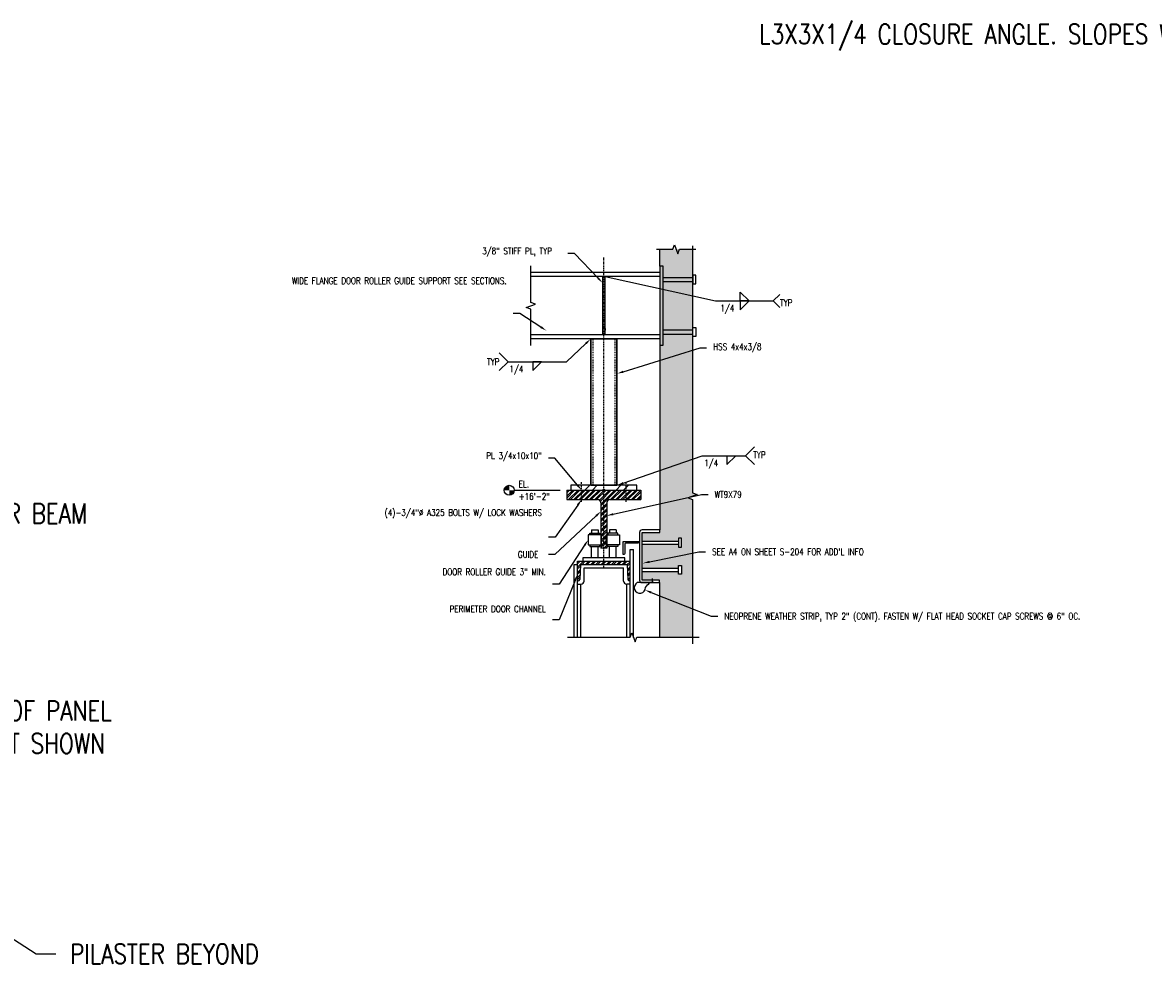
# Model space of a CAD drawing. Header units: inches. Extents: x -241 to 2916, y 110 to 330.
# Tile 37 of 40: x 1983 to 2155, y 121 to 265. Entities that reach past the tile are written whole.
import ezdxf
from ezdxf import colors
from ezdxf.entities.mleader import LeaderData, LeaderLine
from ezdxf.math import Vec2, Vec3

# ---------------------------------------------------------------- set-up
doc = ezdxf.new("R2010")
doc.units = ezdxf.units.IN
doc.header["$MEASUREMENT"] = 0
doc.linetypes.add('Center 1_4_', pattern=[0.53125, 0.25, -0.09375, 0.09375, -0.09375])
doc.linetypes.add('Dash', pattern=[0.25, 0.125, -0.125])
for name, color, linetype in [('A-WALL-PATT', 8, 'Continuous'), ('S-ANNO-DIMS', 1, 'Continuous'), ('S-ANNO-NOTE', 2, 'Continuous'), ('S-ANNO-TEXT', 2, 'Continuous'), ('S-BEAM', 10, 'Continuous'), ('S-DETL', 90, 'Continuous'), ('S-DETL-CNTR', 1, 'Center 1_4_'), ('S-DETL-GENF', 92, 'Continuous'), ('S-DETL-GENF-HDLN', 1, 'Dash'), ('S-DETL-HVY', 4, 'Continuous'), ('S-DETL-LIGHT', 2, 'Continuous'), ('S-DETL-MEDM', 3, 'Continuous'), ('S-DETL-PATT', 8, 'Continuous')]:
    doc.layers.add(name, color=color, linetype=linetype)
doc.layers.add('S-ANNO-SYMB', color=2, linetype='Continuous', lineweight=25)
doc.layers.add('S-WALL-PATT', color=8, linetype='Continuous', lineweight=18)
doc.styles.add('Annotative', font='romans.shx', dxfattribs={"width": 0.8, "height": 0.125})

# ---------------------------------------------------------------- blocks, each defined once
blk = doc.blocks.new('_Dot')
at = {"color": 0, "linetype": 'ByBlock', "lineweight": -2}
blk.add_line((-0.5, 0), (-1, 0), dxfattribs=at)
at = {"color": 0, "linetype": 'ByBlock', "const_width": 0.5}
blk.add_lwpolyline([(-0.25, 0, 1), (0.25, 0, 1)], format="xyb", close=True, dxfattribs=at)
blk = doc.blocks.new('Level Circle AEC')
at = {"layer": 'S-ANNO-SYMB', "lineweight": -3}
h = blk.add_hatch(color=256, dxfattribs=at)
edge = h.paths.add_edge_path()
edge.add_line((373.7, 0), (367.7, 0))
edge.add_arc((373.7, 0), 6, 90, 180, ccw=False)
edge.add_line((373.7, 6), (373.7, 0))
h = blk.add_hatch(color=256, dxfattribs=at)
edge = h.paths.add_edge_path()
edge.add_line((373.7, -6), (373.7, 0))
edge.add_line((373.7, 0), (379.7, 0))
edge.add_arc((373.7, 0), 6, 270, 360, ccw=False)
blk.add_circle((373.7, 0), 6, dxfattribs=at)
blk = doc.blocks.new('HDR-Si_Weld-Symbol - Bottom-1969923-CANOPY CONN 2')
at = {"layer": 'S-ANNO-NOTE', "lineweight": -3}
for p, q in [((-0.437, 0), (0.671, 0)), ((0.031, -0.169), (0.2, 0)), ((0.031, 0), (0.031, -0.169)), ((0.2, 0), (0.031, 0))]:
    blk.add_line(p, q, dxfattribs=at)
blk = doc.blocks.new('HDR-Si_Weld-Symbol - Both-1969908-DOOR RAIL SUPPORT 1')
at = {"layer": 'S-ANNO-NOTE', "lineweight": -3}
for p, q in [((0.031, 0.169), (0.2, 0)), ((0.031, 0), (0.031, 0.169)), ((0.661, 0), (0.786, 0.125)), ((-0.437, 0), (0.661, 0)), ((0.2, 0), (0.031, 0)), ((0.031, -0.169), (0.2, 0)), ((0.031, 0), (0.031, -0.169)), ((0.2, 0), (0.031, 0)), ((0.661, 0), (0.786, -0.125))]:
    blk.add_line(p, q, dxfattribs=at)

msp = doc.modelspace()

# ---------------------------------------------------------------- hatches: boundary and pattern name
at = {"layer": 'A-WALL-PATT', "lineweight": -3}
h = msp.add_hatch(dxfattribs=at)
h.set_pattern_fill('FP_3', color=8, style=0, pattern_type=2)
h.set_pattern_definition([(45, (2068.006, 135.9712), (-2.37588, 2.37588), []), (45, (2068.006, 139.5712), (-2.37588, 2.37588), [])])
h.paths.add_polyline_path([(2076.7937, 193.8837), (2076.7937, 194.6337), (2066.7937, 194.6337), (2066.7937, 193.8837)])
at = {"layer": 'S-DETL-PATT', "linetype": 'Continuous', "lineweight": 0}
h = msp.add_hatch(dxfattribs=at)
h.set_pattern_fill('AR-CONC', color=8, scale=0.3333)
h.set_pattern_definition([(50, (2309.8117, 89.8244), (2.390628, -0.209153), [0.249975, -2.749725]), (355, (2309.8117, 89.8244), (-0.462458, 2.507056), [0.19998, -2.19978]), (100.4514, (2310.011, 89.807), (1.92817, 2.297903), [0.212446, -2.336907]), (46.1842, (2309.8117, 90.491), (3.557115, -0.551676), [0.374962, -4.124587]), (96.6356, (2310.108, 90.445), (3.11523, 3.246737), [0.31867, -3.50536]), (351.1842, (2309.8117, 90.491), (3.11523, 3.246737), [0.29997, -3.29967]), (21, (2310.145, 90.3244), (1.989491, -1.341929), [0.249975, -2.749725]), (326, (2310.145, 90.3244), (0.81097, 2.416925), [0.19998, -2.19978]), (71.4514, (2310.3108, 90.2126), (2.800461, 1.074996), [0.212446, -2.336907]), (37.5, (2309.81174, 89.8244), (0.0405288, 1.1095352), [0, -2.173116, 0, -2.23311, 0, -2.2081125]), (7.5, (2309.8117, 89.8244), (0.876811, 1.314574), [0, -1.273206, 0, -2.123121, 0, -0.8415825]), (327.5, (2309.0685, 89.8244), (1.7792302, -0.0751754), [0, -0.83325, 0, -2.59974, 0, -3.449655]), (317.5, (2308.7352, 89.8244), (1.9437595, 0.33365), [0, -1.083225, 0, -1.726494, 0, -2.449755])])
h.paths.add_polyline_path([(2085.2847, 192.4956), (2084.5456, 192.7646), (2080.2312, 191.8612), (2080.2937, 187.8441), (2080.2937, 187.4691), (2077.6062, 187.4691), (2077.6062, 186.159), (2083.118, 186.159), (2083.118, 186.5759), (2083.5905, 186.5759), (2083.5905, 185.2373), (2083.118, 185.2373), (2083.118, 185.6541), (2077.6062, 185.6541), (2077.6065, 182.034), (2083.1183, 182.034), (2083.1183, 182.4509), (2083.5907, 182.4509), (2083.5907, 181.1123), (2083.1183, 181.1123), (2083.1183, 181.5291), (2077.6065, 181.5291), (2077.6062, 180.2147), (2080.2312, 180.2191), (2080.2312, 179.8441), (2080.2312, 177.8244), (2085.2847, 177.8244)])
h.paths.add_polyline_path([(2085.2847, 177.8244), (2080.2312, 177.8244), (2080.2312, 171.5164), (2085.2847, 171.5164)])
h.paths.add_polyline_path([(2085.2847, 199.8604), (2080.2312, 198.7452), (2080.2312, 191.8612), (2084.5456, 192.7646), (2084.7915, 192.8161), (2085.9716, 193.2456), (2085.2847, 193.4956)])
h.paths.add_polyline_path([(2085.2847, 205.6087), (2080.2312, 204.5723), (2080.2312, 198.7452), (2085.2847, 199.8604)])
h.paths.add_polyline_path([(2085.2847, 230.5343), (2080.2937, 230.5343), (2080.2312, 204.5723), (2085.2847, 205.6087)])
h = msp.add_hatch(dxfattribs=at)
h.set_pattern_fill('ANSI32', color=8, scale=1.5)
h.set_pattern_definition([(45, (1524.7865, 55.69275), (-0.39774756, 0.39774756), []), (45, (1525.05164, 55.69275), (-0.39774756, 0.39774756), [])])
edge = h.paths.add_edge_path()
edge.add_line((2077.4187, 193.8837), (2066.1687, 193.8837))
edge.add_line((2066.1687, 193.8837), (2066.1687, 192.4462))
edge.add_line((2066.1687, 192.4462), (2070.8562, 192.4462))
edge.add_arc((2070.8593, 191.9492), 0.4969, -0.35495, 90.35495, ccw=False)
edge.add_line((2071.3562, 191.9462), (2071.3562, 185.0941))
edge.add_line((2071.3562, 185.0941), (2072.2312, 185.0941))
edge.add_line((2072.2312, 185.0941), (2072.2373, 192.0239))
edge.add_arc((2072.9233, 191.8484), 0.7081, 122.415153, 165.649817, ccw=False)
edge.add_line((2072.5437, 192.4462), (2077.4187, 192.4462))
edge.add_line((2077.4187, 192.4462), (2077.4187, 193.8837))
h = msp.add_hatch(dxfattribs=at)
h.set_pattern_fill('ANSI32', color=8, scale=1.5)
h.set_pattern_definition([(45, (2309.81174, 61.4489), (-0.3977476, 0.3977476), []), (45, (2310.0769, 61.4489), (-0.3977476, 0.3977476), [])])
h.paths.add_polyline_path([(2075.7937, 183.0941), (2072.1331, 183.0941), (2067.7937, 183.0941), (2067.7937, 182.5941), (2067.7937, 180.0941), (2067.872, 180.0941, 0.39886787), (2068.1216, 180.3309), (2068.241, 182.5941), (2069.3609, 182.5941), (2069.3609, 182.5944), (2070.8771, 182.5944), (2072.7103, 182.5943), (2072.7103, 182.5944), (2074.2265, 182.5944), (2075.3449, 182.5941), (2075.4607, 180.3313, 0.3993195), (2075.7103, 180.0941), (2075.7937, 180.0941)])
at = {"layer": 'S-WALL-PATT', "lineweight": -3}
h = msp.add_hatch(dxfattribs=at)
h.set_pattern_fill('FP_3', color=8, scale=0.5, style=0, pattern_type=2)
h.set_pattern_definition([(45, (2068.006, 149.484), (-2.37588, 2.37588), []), (45, (2068.006, 153.084), (-2.37588, 2.37588), [])])
h.paths.add_polyline_path([(2071.9812, 217.4991), (2071.9812, 226.3691), (2071.6062, 226.3691), (2071.6062, 217.4991)])

# ---------------------------------------------------------------- linework, layer by layer
at = {"layer": 'S-ANNO-DIMS'}
msp.add_lwpolyline([(2079.1852, 179.7762), (2079.1858, 180.4754)], dxfattribs=at)
at = {"layer": 'S-ANNO-NOTE', "lineweight": -3}
for p, q in [((2057.2321, 213.4244), (2055.8792, 214.7773)), ((2057.2321, 213.4244), (2055.8792, 212.0714)), ((2094.7042, 200.4827), (2093.3513, 199.1297)), ((2086.7494, 199.1297), (2093.3513, 199.1297)), ((2090.4994, 197.7768), (2091.8523, 199.1297)), ((2090.4994, 199.1297), (2090.4994, 197.7768)), ((2094.7042, 197.7768), (2093.3513, 199.1297))]:
    msp.add_line(p, q, dxfattribs=at)
at = {"layer": 'S-ANNO-SYMB'}
msp.add_line((2058.163, 193.8837), (2065.1687, 193.8837), dxfattribs=at)
for points in [[(2079.7937, 230.5343), (2082.2892, 230.5343), (2082.5392, 231.2211), (2083.0392, 229.8474), (2083.2892, 230.5343), (2085.7847, 230.5343)], [(2085.2847, 231.0343), (2085.2847, 193.4956), (2085.9716, 193.2456), (2084.5978, 192.7456), (2085.2847, 192.4956), (2085.2847, 170.5164)], [(2060.6977, 215.8891), (2060.6977, 221.4341), (2060.0108, 221.6841), (2061.3846, 222.1841), (2060.6977, 222.4341), (2060.6977, 227.9791)], [(2066.2937, 171.5164), (2075.7892, 171.5164), (2076.0392, 172.2033), (2076.5392, 170.8295), (2076.7892, 171.5164), (2086.2847, 171.5164)]]:
    msp.add_lwpolyline(points, dxfattribs=at)
at = {"layer": 'S-ANNO-SYMB', "linetype": 'Continuous', "lineweight": 0}
msp.add_circle((2071.7937, 193.8837), 0.1803, dxfattribs=at)
at = {"layer": 'S-BEAM'}
for p, q in [((2080.2937, 226.9791), (2060.6977, 226.9791)), ((2080.2937, 226.9791), (2080.2937, 216.8891)), ((2080.2937, 226.3641), (2060.6977, 226.3641)), ((2080.2937, 217.5041), (2060.6977, 217.5041)), ((2080.2937, 216.8891), (2060.6977, 216.8891))]:
    msp.add_line(p, q, dxfattribs=at)
at = {"layer": 'S-DETL'}
for p, q in [((2080.2937, 227.9341), (2080.2937, 215.9341)), ((2071.6062, 226.3641), (2071.6062, 217.5041)), ((2071.9812, 217.5041), (2071.9812, 226.3641)), ((2076.7937, 194.6337), (2066.7937, 194.6337)), ((2066.7937, 194.6337), (2066.7937, 193.8837)), ((2076.7937, 193.8837), (2076.7937, 194.6337)), ((2066.7937, 193.8837), (2076.7937, 193.8837))]:
    msp.add_line(p, q, dxfattribs=at)
at = {"layer": 'S-DETL-CNTR'}
for p, q in [((2071.7929, 182.0941), (2071.7929, 229.3115)), ((2068.4187, 192.0952), (2068.4187, 195.0952)), ((2075.1687, 192.0952), (2075.1687, 195.0952))]:
    msp.add_line(p, q, dxfattribs=at)
at = {"layer": 'S-DETL-GENF', "lineweight": 30}
for p, q in [((2073.7937, 216.8841), (2069.7937, 216.8841)), ((2069.7937, 216.8841), (2069.7937, 194.6337)), ((2073.7937, 194.6337), (2073.7937, 216.8841)), ((2073.7937, 194.6337), (2069.7937, 194.6337))]:
    msp.add_line(p, q, dxfattribs=at)
at = {"layer": 'S-DETL-GENF-HDLN'}
for p, q in [((2070.1427, 216.8841), (2070.1427, 194.6337)), ((2073.4447, 216.8841), (2073.4447, 194.6337))]:
    msp.add_line(p, q, dxfattribs=at)
at = {"layer": 'S-DETL-HVY'}
for p, q in [((2080.2937, 227.9341), (2080.2937, 230.5343)), ((2080.2937, 215.9341), (2080.2937, 187.8441)), ((2080.2312, 179.8441), (2080.2312, 171.5164))]:
    msp.add_line(p, q, dxfattribs=at)
at = {"layer": 'S-DETL-LIGHT'}
msp.add_lwpolyline([(2079.4049, 179.8317), (2076.87, 179.8317, 1.7460391), (2078.1399, 179.0725, -0.06280832), (2078.8002, 179.8317)], format="xyb", dxfattribs=at)
at = {"layer": 'S-DETL-MEDM', "lineweight": -3}
for p, q in [((2080.7937, 227.9341), (2080.2937, 227.9341)), ((2080.7937, 215.9341), (2080.7937, 227.9341)), ((2080.7937, 226.249), (2085.3055, 226.249)), ((2080.7937, 225.6191), (2085.3055, 225.6191)), ((2085.778, 226.6034), (2085.3055, 226.6034)), ((2085.3055, 226.6034), (2085.3055, 225.2648)), ((2085.3055, 225.2648), (2085.778, 225.2648)), ((2085.778, 225.2648), (2085.778, 226.6034)), ((2085.3055, 217.2648), (2085.3055, 218.6034)), ((2085.3055, 218.6034), (2085.778, 218.6034)), ((2085.778, 218.6034), (2085.778, 217.2648)), ((2080.7937, 218.249), (2085.3055, 218.249)), ((2080.7937, 217.6191), (2085.3055, 217.6191)), ((2085.778, 217.2648), (2085.3055, 217.2648)), ((2080.2937, 215.9341), (2080.7937, 215.9341))]:
    msp.add_line(p, q, dxfattribs=at)
at = {"layer": 'S-DETL-MEDM'}
for p, q in [((2066.1687, 193.8837), (2077.4187, 193.8837)), ((2066.1687, 193.8837), (2066.1687, 192.4462)), ((2077.4187, 193.8837), (2077.4187, 192.4462)), ((2066.1687, 192.4462), (2070.8562, 192.4462)), ((2071.3562, 191.9462), (2071.3562, 185.0941)), ((2072.2312, 191.9462), (2072.2312, 185.0941)), ((2072.7312, 192.4462), (2077.4187, 192.4462)), ((2072.2312, 185.0941), (2071.3562, 185.0941))]:
    msp.add_line(p, q, dxfattribs=at)
at = {"layer": 'S-DETL-MEDM', "linetype": 'Continuous'}
for p, q in [((2069.9187, 187.8391), (2069.9187, 187.3391)), ((2069.9187, 187.8391), (2070.9187, 187.8391)), ((2070.9187, 187.8391), (2070.9187, 187.3391)), ((2072.6687, 187.8391), (2072.6687, 187.3391)), ((2073.6687, 187.8391), (2072.6687, 187.8391)), ((2073.6687, 187.8391), (2073.6687, 187.3391)), ((2077.6062, 186.159), (2083.118, 186.159)), ((2077.6062, 185.6541), (2083.118, 185.6541)), ((2069.9187, 183.5941), (2069.9187, 185.3391)), ((2070.9187, 183.5891), (2070.9187, 185.3391)), ((2072.6687, 183.5891), (2072.6687, 185.3391)), ((2073.6687, 183.5941), (2073.6687, 185.3391)), ((2075.7937, 171.5288), (2075.7937, 184.8441)), ((2075.7937, 184.8441), (2076.2937, 184.8441)), ((2076.2937, 171.504), (2076.2937, 184.8441)), ((2067.2937, 182.5941), (2067.7937, 182.5941)), ((2067.2937, 171.5164), (2067.2937, 182.5941)), ((2067.7937, 183.0941), (2075.7937, 183.0941)), ((2067.7937, 171.5164), (2067.7937, 183.0941)), ((2068.241, 182.5941), (2068.1216, 180.3309)), ((2068.241, 182.5941), (2075.3449, 182.5941)), ((2075.3449, 182.5941), (2075.4607, 180.3313)), ((2068.7915, 182.0941), (2074.7944, 182.0941)), ((2068.7915, 180.0678), (2068.7915, 182.0941)), ((2074.7944, 180.0678), (2074.7944, 182.0941)), ((2077.6065, 182.034), (2083.1183, 182.034)), ((2077.6065, 181.5291), (2083.1183, 181.5291)), ((2067.7921, 179.5941), (2068.2921, 179.5941)), ((2067.7937, 180.0941), (2067.872, 180.0941)), ((2068.2921, 171.5164), (2068.2921, 179.5941)), ((2075.7937, 179.5941), (2075.2937, 179.5941)), ((2075.2937, 171.5164), (2075.2937, 179.5941)), ((2075.7937, 180.0941), (2075.7103, 180.0941))]:
    msp.add_line(p, q, dxfattribs=at)
for points in [[(2069.6687, 187.0891), (2069.6687, 187.3391), (2071.1687, 187.3391), (2071.1687, 187.0891)], [(2073.9187, 187.0891), (2073.9187, 187.3391), (2072.4187, 187.3391), (2072.4187, 187.0891)], [(2069.6687, 185.5891), (2069.6687, 185.3391), (2071.1687, 185.3391), (2071.1687, 185.5891)], [(2073.9187, 185.5891), (2073.9187, 185.3391), (2072.4187, 185.3391), (2072.4187, 185.5891)], [(2074.9812, 183.0941), (2074.9812, 183.5941), (2068.6062, 183.5941), (2068.6062, 183.0941)]]:
    msp.add_lwpolyline(points, dxfattribs=at)
for points in [[(2077.6062, 179.8441), (2080.2312, 179.8441), (2080.2312, 180.2191), (2077.6062, 180.2147), (2077.6062, 187.4691), (2080.2937, 187.4691), (2080.2937, 187.8441), (2077.6062, 187.8441, 0.41421356), (2077.2312, 187.4691), (2077.2312, 180.2191, 0.41421356)], [(2074.7312, 184.0941), (2074.7312, 186.0941), (2077.2312, 186.0941, -0.44308402), (2076.9812, 185.8441), (2075.1732, 185.8441, 0.46157835), (2074.9812, 185.6521), (2074.9812, 184.3441, -0.47164316)]]:
    msp.add_lwpolyline(points, format="xyb", close=True, dxfattribs=at)
for points in [[(2069.4187, 185.5891), (2071.4187, 185.5891), (2071.4187, 187.0891), (2069.4187, 187.0891)], [(2074.1687, 185.5891), (2072.1687, 185.5891), (2072.1687, 187.0891), (2074.1687, 187.0891)], [(2083.5905, 186.5759), (2083.118, 186.5759), (2083.118, 185.2373), (2083.5905, 185.2373)], [(2083.5907, 181.1123), (2083.1183, 181.1123), (2083.1183, 182.4509), (2083.5907, 182.4509)]]:
    msp.add_lwpolyline(points, close=True, dxfattribs=at)
at = {"layer": 'S-DETL-MEDM'}
for centre, start, end in [((2070.8562, 191.9462), 0, 90), ((2072.7312, 191.9462), 90, 180)]:
    msp.add_arc(centre, 0.5, start, end, dxfattribs=at)
at = {"layer": 'S-DETL-MEDM', "linetype": 'Continuous'}
for centre, radius, start, end in [((2067.872, 180.3441), 0.25, 270, 356.981875), ((2068.2921, 180.0941), 0.5, 270, 356.981875), ((2075.2937, 180.0941), 0.5, 183.018125, 270), ((2075.7103, 180.3441), 0.25, 182.928842, 270)]:
    msp.add_arc(centre, radius, start, end, dxfattribs=at)

# ---------------------------------------------------------------- block references
at = {"layer": 'S-ANNO-NOTE', "lineweight": -3, "xscale": 8, "yscale": 8, "zscale": 8}
for name, p in [('HDR-Si_Weld-Symbol - Both-1969908-DOOR RAIL SUPPORT 1', (2092.2643, 222.6662)), ('HDR-Si_Weld-Symbol - Bottom-1969923-CANOPY CONN 2', (2060.7321, 213.4244))]:
    msp.add_blockref(name, p, dxfattribs=at)
at = {"layer": 'S-ANNO-SYMB', "lineweight": -3, "xscale": 0.1249999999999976, "yscale": 0.1249999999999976, "zscale": 0.1249999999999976}
msp.add_blockref('Level Circle AEC', (2010.6996, 193.8837), dxfattribs=at)

# ---------------------------------------------------------------- texts
at = {"layer": 'S-ANNO-NOTE', "lineweight": -3, "char_height": 1, "line_spacing_factor": 0.981704, "style": 'Annotative'}
for s, insert, width, attachment_point in [('\\pxqc,t3.2,6.4,9.6,12.8,16,19.2,22.4,25.6,28.8,32,35.2,38.4,41.6,44.8,48,51.2,54.4,57.6,60.8,64,67.2,70.4,73.6,76.8,80,83.2,86.4,89.6,92.8,96,99.2,102.4;1/4', (2090.5631, 222.0592), 3.300787, 2), ('\\pxt3.2,6.4,9.6,12.8,16,19.2,22.4,25.6,28.8,32,35.2,38.4,41.6,44.8,48,51.2,54.4,57.6,60.8,64,67.2,70.4,73.6,76.8,80,83.2,86.4,89.6,92.8,96,99.2,102.4;{TYP}', (2098.5791, 222.3945), 2.217323, 4), ('TYP', (2054.9897, 213.9112), 2.499528, 2), ('\\pxqc,t3.2,6.4,9.6,12.8,16,19.2,22.4,25.6,28.8,32,35.2,38.4,41.6,44.8,48,51.2,54.4,57.6,60.8,64,67.2,70.4,73.6,76.8,80,83.2,86.4,89.6,92.8,96,99.2,102.4;{1/4}', (2058.5136, 212.8173), 2.499528, 2), ('\\pxqc,t3.2,6.4,9.6,12.8,16,19.2,22.4,25.6,28.8,32,35.2,38.4,41.6,44.8,48,51.2,54.4,57.6,60.8,64,67.2,70.4,73.6,76.8,80,83.2,86.4,89.6,92.8,96,99.2,102.4;TYP', (2095.4417, 199.7646), 3.300787, 2), ('\\pxqc,t3.2,6.4,9.6,12.8,16,19.2,22.4,25.6,28.8,32,35.2,38.4,41.6,44.8,48,51.2,54.4,57.6,60.8,64,67.2,70.4,73.6,76.8,80,83.2,86.4,89.6,92.8,96,99.2,102.4;1/4', (2088.1144, 198.5227), 3.300787, 2), ('\\pxt3.2,6.4,9.6,12.8,16,19.2,22.4,25.6,28.8,32,35.2,38.4,41.6,44.8,48,51.2,54.4,57.6,60.8,64,67.2,70.4,73.6,76.8,80,83.2,86.4,89.6,92.8,96,99.2,102.4;{EL.}', (2058.8634, 195.3131), 1.867943, 1), ('\\pxt3.2,6.4,9.6,12.8,16,19.2,22.4,25.6,28.8,32,35.2,38.4,41.6,44.8,48,51.2,54.4,57.6,60.8,64,67.2,70.4,73.6,76.8,80,83.2,86.4,89.6,92.8,96,99.2,102.4;+16\'-2"', (2058.8634, 193.4381), 9.228736, 1)]:
    msp.add_mtext(s, dxfattribs=dict(at, insert=insert, width=width, attachment_point=attachment_point))
at = {"layer": 'S-ANNO-NOTE', "lineweight": -3, "insert": (1976.8399, 161.8671), "char_height": 3, "width": 24.77074, "attachment_point": 1, "style": 'Annotative'}
msp.add_mtext('ROOF PANEL NOT SHOWN', dxfattribs=at)

# ---------------------------------------------------------------- leaders
at = {"layer": 'S-ANNO-NOTE', "lineweight": -3}
ml = msp.add_multileader_mtext('Standard', dxfattribs=at)
ml.set_content('\\A1;L3X3X1/4 CLOSURE ANGLE. SLOPES WITH METAL ROOFING.', color=256, style='Annotative')
ml.set_leader_properties(color=1, linetype='ByLayer', lineweight=-1)
ml.build(insert=Vec2(0, 0))
ml.multileader.update_dxf_attribs({"text_right_attachment_type": 3, "dogleg_length": 0.125, "arrow_head_size": 3, "scale": 24})
ctx = ml.context
ctx.base_point, ctx.scale, ctx.char_height, ctx.arrow_head_size, ctx.landing_gap_size, ctx.plane_origin = Vec3(2158.9406, 263.2408), 24, 3, 3, 2.16, Vec3(2298.1512, 225.2165)
ctx.right_attachment, ctx.text_align_type = 3, 2
notes = []
notes.append((ctx, [(0, (1, 1, 0), (2196.3177, 247.6694), (-1, 0), 3, [(0, [(2218.5816, 221.7449)], 0, [])])]))
ctx.mtext.insert, ctx.mtext.width, ctx.mtext.alignment, ctx.mtext.flow_direction = Vec3(2191.1577, 264.7408), 32.92579, 3, 5
ml = msp.add_multileader_mtext('Standard', dxfattribs=at)
ml.set_content('HEAD WALL', color=256, style='Annotative')
ml.set_leader_properties(color=1, linetype='ByLayer', lineweight=-1)
ml.build(insert=Vec2(0, 0))
ml.multileader.update_dxf_attribs({"text_right_attachment_type": 3, "dogleg_length": 0.125, "arrow_head_size": 3, "scale": 24})
ctx = ml.context
ctx.base_point, ctx.scale, ctx.char_height, ctx.arrow_head_size, ctx.landing_gap_size, ctx.plane_origin = Vec3(1946.0238, 258.2017), 24, 3, 3, 2.16, Vec3(1923.9982, 243.3317)
ctx.right_attachment = 3
notes.append((ctx, [(0, (1, 1, 0), (1943.0238, 258.2017), (1, 0), 3, [(0, [(1933.1426, 239.9)], 0, [])])]))
ctx.mtext.insert, ctx.mtext.width, ctx.mtext.flow_direction = Vec3(1948.1838, 259.7017), 21.021798, 5
ml = msp.add_multileader_mtext('Standard', dxfattribs=at)
ml.set_content('\\A1;EL. +18-11"', color=256, style='Annotative')
ml.set_leader_properties(color=1, lineweight=-1)
ml.set_arrow_properties(name='DOT')
ml.build(insert=Vec2(0, 0))
ml.multileader.update_dxf_attribs({"text_right_attachment_type": 3, "dogleg_length": 0.36, "arrow_head_size": 0.75, "scale": 24})
ctx = ml.context
ctx.base_point, ctx.scale, ctx.char_height, ctx.arrow_head_size, ctx.landing_gap_size, ctx.plane_origin = Vec3(2161.5852, 224.2137), 24, 3, 0.75, 2.16, Vec3(2130.6971, 254.3947)
ctx.right_attachment, ctx.text_align_type = 3, 2
notes.append((ctx, [(0, (1, 1, 0), (2214.2464, 223.6423), (-1, 0), 24.684, [(0, [(2211.6525, 223.6423)], 0, [])])]))
ctx.mtext.insert, ctx.mtext.width, ctx.mtext.alignment, ctx.mtext.flow_direction = Vec3(2187.4023, 225.7137), 36.262255, 3, 5
ml = msp.add_multileader_mtext('Standard', dxfattribs=at)
ml.set_content('HEADER BEAM', color=256, style='Annotative')
ml.set_leader_properties(color=1, linetype='ByLayer', lineweight=-1)
ml.build(insert=Vec2(0, 0))
ml.multileader.update_dxf_attribs({"text_right_attachment_type": 3, "dogleg_length": 0.125, "arrow_head_size": 3, "scale": 24})
ctx = ml.context
ctx.base_point, ctx.scale, ctx.char_height, ctx.arrow_head_size, ctx.landing_gap_size, ctx.plane_origin = Vec3(1968.6651, 190.346), 24, 3, 3, 2.16, Vec3(1936.1661, 169.9688)
ctx.right_attachment = 3
notes.append((ctx, [(0, (1, 1, 0), (1965.6651, 190.346), (1, 0), 3, [(0, [(1949.1494, 173.9)], 0, [])])]))
ctx.mtext.insert, ctx.mtext.width, ctx.mtext.flow_direction = Vec3(1970.8251, 191.846), 21.021798, 5
ml = msp.add_multileader_mtext('Standard', dxfattribs=at)
ml.set_content('W10X54', color=256, style='Annotative')
ml.set_leader_properties(color=1, linetype='ByLayer', lineweight=-1)
ml.build(insert=Vec2(0, 0))
ml.multileader.update_dxf_attribs({"text_right_attachment_type": 3, "dogleg_length": 0.125, "arrow_head_size": 3, "scale": 24})
ctx = ml.context
ctx.base_point, ctx.scale, ctx.char_height, ctx.arrow_head_size, ctx.landing_gap_size, ctx.plane_origin = Vec3(1867.8831, 131.2979), 24, 3, 3, 2.16, Vec3(1907.8785, 175.3011)
ctx.right_attachment = 3
notes.append((ctx, [(0, (1, 1, 0), (1888.9174, 131.2979), (-1, 0), 3, [(0, [(1908.5191, 178.945)], 0, [])])]))
ctx.mtext.insert, ctx.mtext.width, ctx.mtext.flow_direction = Vec3(1870.0431, 132.7979), 13.714286, 5
ml = msp.add_multileader_mtext('Standard', dxfattribs=at)
ml.set_content('PILASTER BEYOND', color=256, style='Annotative')
ml.set_leader_properties(color=1, linetype='ByLayer', lineweight=-1)
ml.build(insert=Vec2(0, 0))
ml.multileader.update_dxf_attribs({"text_right_attachment_type": 3, "dogleg_length": 0.125, "arrow_head_size": 3, "scale": 24})
ctx = ml.context
ctx.base_point, ctx.scale, ctx.char_height, ctx.arrow_head_size, ctx.landing_gap_size, ctx.plane_origin = Vec3(1988.5041, 123.373), 24, 3, 3, 2.16, Vec3(1956.005, 143.7502)
ctx.right_attachment = 3
notes.append((ctx, [(0, (1, 1, 0), (1985.5041, 123.373), (1, 0), 3, [(0, [(1970.1494, 133.274)], 0, [])])]))
ctx.mtext.insert, ctx.mtext.width, ctx.mtext.flow_direction = Vec3(1990.6641, 124.873), 21.021798, 5
at = {"layer": 'S-ANNO-SYMB', "lineweight": -3}
ml = msp.add_multileader_mtext('Standard', dxfattribs=at)
ml.set_content('', color=256, style='Annotative')
ml.set_leader_properties(color=256, linetype='ByLayer', lineweight=-1)
ml.build(insert=Vec2(0, 0))
ml.multileader.update_dxf_attribs({"has_dogleg": 0, "text_right_attachment_type": 3, "dogleg_length": 0.36, "arrow_head_size": 1, "scale": 8})
ctx = ml.context
ctx.base_point, ctx.scale, ctx.char_height, ctx.arrow_head_size, ctx.landing_gap_size, ctx.plane_origin = Vec3(2088.7643, 222.6662), 8, 1, 1, 0.72, Vec3(2085.3533, 225.4441)
ctx.right_attachment = 3
notes.append((ctx, [(1, (1, 1, 0), (2088.3441, 222.6662), (1, 0), 0.4202, [(2, [(2071.9812, 217.5041), (2071.9812, 221.3354), (2071.9812, 226.3641)], 0, [])])]))
ctx.mtext.insert, ctx.mtext.flow_direction = Vec3(2089.4843, 223.1662), 5
ml = msp.add_multileader_mtext('Standard', dxfattribs=at)
ml.set_content('', color=256, style='Annotative')
ml.set_leader_properties(color=256, linetype='ByLayer', lineweight=-1)
ml.build(insert=Vec2(0, 0))
ml.multileader.update_dxf_attribs({"has_dogleg": 0, "text_right_attachment_type": 3, "dogleg_length": 0.36, "arrow_head_size": 1, "scale": 8})
ctx = ml.context
ctx.base_point, ctx.scale, ctx.char_height, ctx.arrow_head_size, ctx.landing_gap_size, ctx.plane_origin = Vec3(2064.6595, 213.4244), 8, 1, 1, 0.72, Vec3(2073.9374, 193.6043)
ctx.right_attachment, ctx.text_align_type = 3, 2
notes.append((ctx, [(0, (1, 1, 0), (2066.5197, 213.4244), (-1, 0), 0.4202, [(0, [(2069.7937, 216.8841)], 0, [])])]))
ctx.mtext.insert, ctx.mtext.alignment, ctx.mtext.flow_direction = Vec3(2065.3795, 213.9244), 3, 5
ml = msp.add_multileader_mtext('Standard', dxfattribs=at)
ml.set_content('', color=256, style='Annotative')
ml.set_leader_properties(color=256, linetype='ByLayer', lineweight=-1)
ml.build(insert=Vec2(0, 0))
ml.multileader.update_dxf_attribs({"has_dogleg": 0, "text_right_attachment_type": 3, "dogleg_length": 0.36, "arrow_head_size": 1, "scale": 8})
ctx = ml.context
ctx.base_point, ctx.scale, ctx.char_height, ctx.arrow_head_size, ctx.landing_gap_size, ctx.plane_origin = Vec3(2086.7494, 199.1297), 8, 1, 1, 0.72, Vec3(2083.2468, 210.619)
ctx.right_attachment = 3
notes.append((ctx, [(1, (1, 1, 0), (2086.3292, 199.1297), (1, 0), 0.4202, [(0, [(2073.7937, 194.6337)], 0, [])])]))
ctx.mtext.insert, ctx.mtext.flow_direction = Vec3(2087.4694, 199.6297), 5
at = {"layer": 'S-ANNO-TEXT', "linetype": 'Continuous'}
ml = msp.add_multileader_mtext('Standard', dxfattribs=at)
ml.set_content('{\\C256;3/8" STIFF PL, TYP}', color=1, style='Annotative')
ml.set_leader_properties(color=1)
ml.build(insert=Vec2(0, 0))
ml.multileader.update_dxf_attribs({"text_right_attachment_type": 3, "dogleg_length": 0.125, "arrow_head_size": 1, "scale": 8})
ctx = ml.context
ctx.base_point, ctx.scale, ctx.char_height, ctx.arrow_head_size, ctx.landing_gap_size, ctx.plane_origin = Vec3(2052.3078, 230.0915), 8, 1, 1, 1, Vec3(1660.6818, 648.5375)
ctx.right_attachment = 3
notes.append((ctx, [(1, (1, 1, 0), (2067.3459, 229.901), (-1, 0), 1, [(0, [(2071.6046, 225.4089)], 0, [])])]))
ctx.mtext.insert, ctx.mtext.width, ctx.mtext.defined_height = Vec3(2053.3078, 230.7582), 12.369083, 5.3238
ml = msp.add_multileader_mtext('Standard', dxfattribs=at)
ml.set_content('{\\C256;WIDE FLANGE DOOR ROLLER GUIDE SUPPORT SEE SECTIONS.}', color=1, style='Annotative')
ml.set_leader_properties(color=1)
ml.build(insert=Vec2(0, 0))
ml.multileader.update_dxf_attribs({"text_right_attachment_type": 3, "dogleg_length": 0.125, "arrow_head_size": 1, "scale": 8})
ctx = ml.context
ctx.base_point, ctx.scale, ctx.char_height, ctx.arrow_head_size, ctx.landing_gap_size, ctx.plane_origin = Vec3(2046.4591, 225.7406), 8, 1, 1, 1, Vec3(1654.5778, 638.7868)
ctx.right_attachment, ctx.text_align_type = 3, 2
notes.append((ctx, [(1, (1, 1, 0), (2059.021, 220.7406), (-1, 0), 1, [(0, [(2063.0697, 218.1464)], 0, [])])]))
ctx.mtext.insert, ctx.mtext.width, ctx.mtext.defined_height, ctx.mtext.alignment = Vec3(2057.021, 226.2406), 11.455159, 5.3238, 3
ml = msp.add_multileader_mtext('Standard', dxfattribs=at)
ml.set_content('{\\C256;HSS 4x4x3/8}', color=1, style='Annotative')
ml.set_leader_properties(color=1)
ml.build(insert=Vec2(0, 0))
ml.multileader.update_dxf_attribs({"text_right_attachment_type": 3, "dogleg_length": 0.125, "arrow_head_size": 1, "scale": 8})
ctx = ml.context
ctx.base_point, ctx.scale, ctx.char_height, ctx.arrow_head_size, ctx.landing_gap_size, ctx.plane_origin = Vec3(2087.4157, 215.5358), 8, 1, 1, 1, Vec3(1689.9547, -219.8621)
ctx.right_attachment = 3
notes.append((ctx, [(0, (1, 1, 0), (2086.4157, 215.5358), (1, 0), 1, [(0, [(2073.7937, 211.609)], 0, [])])]))
ctx.mtext.insert, ctx.mtext.width, ctx.mtext.defined_height = Vec3(2088.4157, 216.2025), 17.253718, 5.3238
ml = msp.add_multileader_mtext('Standard', dxfattribs=at)
ml.set_content('{\\C256;PL 3/4x10x10"}', color=1, style='Annotative')
ml.set_leader_properties(color=1)
ml.build(insert=Vec2(0, 0))
ml.multileader.update_dxf_attribs({"text_right_attachment_type": 3, "dogleg_length": 0.125, "arrow_head_size": 1, "scale": 8})
ctx = ml.context
ctx.base_point, ctx.scale, ctx.char_height, ctx.arrow_head_size, ctx.landing_gap_size, ctx.plane_origin = Vec3(2052.1129, 198.9637), 8, 1, 1, 1, Vec3(1659.9269, 625.5869)
ctx.right_attachment, ctx.text_align_type = 3, 2
notes.append((ctx, [(1, (1, 1, 0), (2064.3701, 198.7732), (-1, 0), 1, [(0, [(2068.4187, 193.8837)], 0, [])])]))
ctx.mtext.insert, ctx.mtext.width, ctx.mtext.defined_height, ctx.mtext.alignment = Vec3(2062.3701, 199.6303), 11.455159, 5.3238, 3
ml = msp.add_multileader_mtext('Standard', dxfattribs=at)
ml.set_content('{\\C256;WT9X79}', color=1, style='Annotative')
ml.set_leader_properties(color=1)
ml.build(insert=Vec2(0, 0))
ml.multileader.update_dxf_attribs({"text_right_attachment_type": 3, "dogleg_length": 0.125, "arrow_head_size": 1, "scale": 8})
ctx = ml.context
ctx.base_point, ctx.scale, ctx.char_height, ctx.arrow_head_size, ctx.landing_gap_size, ctx.plane_origin = Vec3(2087.6383, 193.2435), 8, 1, 1, 1, Vec3(1691.346, -229.5535)
ctx.right_attachment = 3
notes.append((ctx, [(0, (1, 1, 0), (2086.6383, 193.2435), (1, 0), 1, [(0, [(2072.2312, 190.0122)], 0, [])])]))
ctx.mtext.insert, ctx.mtext.width, ctx.mtext.defined_height = Vec3(2088.6383, 193.7435), 17.253718, 5.3238
ml = msp.add_multileader_mtext('Standard', dxfattribs=at)
ml.set_content('{\\C256; (4)-3/4"%%C A325 BOLTS W/ LOCK WASHERS}', color=1, style='Annotative')
ml.set_leader_properties(color=1)
ml.build(insert=Vec2(0, 0))
ml.multileader.update_dxf_attribs({"text_right_attachment_type": 3, "dogleg_length": 0.125, "arrow_head_size": 1, "scale": 8})
ctx = ml.context
ctx.base_point, ctx.scale, ctx.char_height, ctx.arrow_head_size, ctx.landing_gap_size, ctx.plane_origin = Vec3(2050.4782, 190.4754), 8, 1, 1, 1, Vec3(1659.9269, -239.2571)
ctx.right_attachment, ctx.text_align_type = 3, 2
notes.append((ctx, [(1, (1, 1, 0), (2064.3734, 186.7612), (-1, 0), 1, [(0, [(2068.4187, 192.4462)], 0, [])])]))
ctx.mtext.insert, ctx.mtext.width, ctx.mtext.defined_height, ctx.mtext.alignment = Vec3(2062.3734, 190.9754), 11.455159, 5.3238, 3
ml = msp.add_multileader_mtext('Standard', dxfattribs=at)
ml.set_content('{\\C256; GUIDE}', color=1, style='Annotative')
ml.set_leader_properties(color=1)
ml.build(insert=Vec2(0, 0))
ml.multileader.update_dxf_attribs({"text_right_attachment_type": 3, "dogleg_length": 0.125, "arrow_head_size": 1, "scale": 8})
ctx = ml.context
ctx.base_point, ctx.scale, ctx.char_height, ctx.arrow_head_size, ctx.landing_gap_size, ctx.plane_origin = Vec3(2057.1796, 184.1107), 8, 1, 1, 1, Vec3(1659.9269, -243.1637)
ctx.right_attachment = 3
notes.append((ctx, [(1, (1, 1, 0), (2064.3701, 184.1107), (-1, 0), 1, [(0, [(2071.3562, 190.6721)], 0, [])])]))
ctx.mtext.insert, ctx.mtext.width, ctx.mtext.defined_height = Vec3(2058.1796, 184.6107), 6.589624, 5.3238
ml = msp.add_multileader_mtext('Standard', dxfattribs=at)
ml.set_content('{\\C256;DOOR ROLLER GUIDE 3" MIN.}', color=1, style='Annotative')
ml.set_leader_properties(color=1)
ml.build(insert=Vec2(0, 0))
ml.multileader.update_dxf_attribs({"text_right_attachment_type": 3, "dogleg_length": 0.125, "arrow_head_size": 1, "scale": 8})
ctx = ml.context
ctx.base_point, ctx.scale, ctx.char_height, ctx.arrow_head_size, ctx.landing_gap_size, ctx.plane_origin = Vec3(2053.4536, 181.455), 8, 1, 1, 1, Vec3(1659.9269, -236.1752)
ctx.right_attachment, ctx.text_align_type = 3, 2
notes.append((ctx, [(1, (1, 1, 0), (2064.9869, 179.5978), (-1, 0), 1, [(0, [(2069.4187, 186.3391)], 0, [])])]))
ctx.mtext.insert, ctx.mtext.width, ctx.mtext.defined_height, ctx.mtext.alignment = Vec3(2062.9869, 181.955), 9.634891, 5.3238, 3
ml = msp.add_multileader_mtext('Standard', dxfattribs=at)
ml.set_content("{\\C256;SEE A4 ON SHEET S-204 FOR ADD'L INFO}", color=1, style='Annotative')
ml.set_leader_properties(color=1)
ml.build(insert=Vec2(0, 0))
ml.multileader.update_dxf_attribs({"text_right_attachment_type": 3, "dogleg_length": 0.125, "arrow_head_size": 1, "scale": 8})
ctx = ml.context
ctx.base_point, ctx.scale, ctx.char_height, ctx.arrow_head_size, ctx.landing_gap_size, ctx.plane_origin = Vec3(2087.257, 184.5205), 8, 1, 1, 1, Vec3(1690.1318, -238.2765)
ctx.right_attachment = 3
notes.append((ctx, [(0, (1, 1, 0), (2086.257, 184.5205), (1, 0), 1, [(0, [(2077.7312, 182.7799)], 0, [])])]))
ctx.mtext.insert, ctx.mtext.width, ctx.mtext.defined_height = Vec3(2088.257, 185.0205), 15.71707, 5.3238
ml = msp.add_multileader_mtext('Standard', dxfattribs=at)
ml.set_content('{\\C256;PERIMETER DOOR CHANNEL}', color=1, style='Annotative')
ml.set_leader_properties(color=1)
ml.build(insert=Vec2(0, 0))
ml.multileader.update_dxf_attribs({"text_right_attachment_type": 3, "dogleg_length": 0.125, "arrow_head_size": 1, "scale": 8})
ctx = ml.context
ctx.base_point, ctx.scale, ctx.char_height, ctx.arrow_head_size, ctx.landing_gap_size, ctx.plane_origin = Vec3(2052.7298, 175.824), 8, 1, 1, 1, Vec3(1659.9269, -241.6157)
ctx.right_attachment, ctx.text_align_type = 3, 2
notes.append((ctx, [(1, (1, 1, 0), (2064.9869, 174.1573), (-1, 0), 1, [(0, [(2067.7937, 181.0914)], 0, [])])]))
ctx.mtext.insert, ctx.mtext.width, ctx.mtext.defined_height, ctx.mtext.alignment = Vec3(2062.9869, 176.324), 9.634891, 5.3238, 3
ml = msp.add_multileader_mtext('Standard', dxfattribs=at)
ml.set_content('{\\C2;NEOPRENE WEATHER STRIP, TYP 2" (CONT). FASTEN W/ FLAT HEAD SOCKET CAP SCREWS @ 6" OC.}', color=1, style='Annotative')
ml.set_leader_properties(color=1)
ml.build(insert=Vec2(0, 0))
ml.multileader.update_dxf_attribs({"text_right_attachment_type": 3, "dogleg_length": 0.125, "arrow_head_size": 1, "scale": 8})
ctx = ml.context
ctx.base_point, ctx.scale, ctx.char_height, ctx.arrow_head_size, ctx.landing_gap_size, ctx.plane_origin = Vec3(2089.1152, 174.7181), 8, 1, 1, 1, Vec3(1705.851, -250.6103)
ctx.right_attachment = 3
notes.append((ctx, [(0, (1, 1, 0), (2088.1152, 174.7181), (1, 0), 1, [(0, [(2078.0545, 178.7066)], 0, [])])]))
ctx.mtext.insert, ctx.mtext.width, ctx.mtext.defined_height = Vec3(2090.1152, 175.2181), 16.706922, 5.3238
for ctx, leaders in notes:
    for number, flags, end, landing, length, lines in leaders:
        leader = LeaderData()
        leader.index, (leader.has_last_leader_line, leader.has_dogleg_vector, leader.attachment_direction) = number, flags
        leader.last_leader_point, leader.dogleg_vector, leader.dogleg_length = Vec3(end), Vec3(landing), length
        for number, points, colour, breaks in lines:
            line = LeaderLine()
            line.index, line.vertices, line.color, line.breaks = number, Vec3.list(points), colors.encode_raw_color(colour), breaks
            leader.lines.append(line)
        ctx.leaders.append(leader)

doc.saveas('drawing.dxf')
